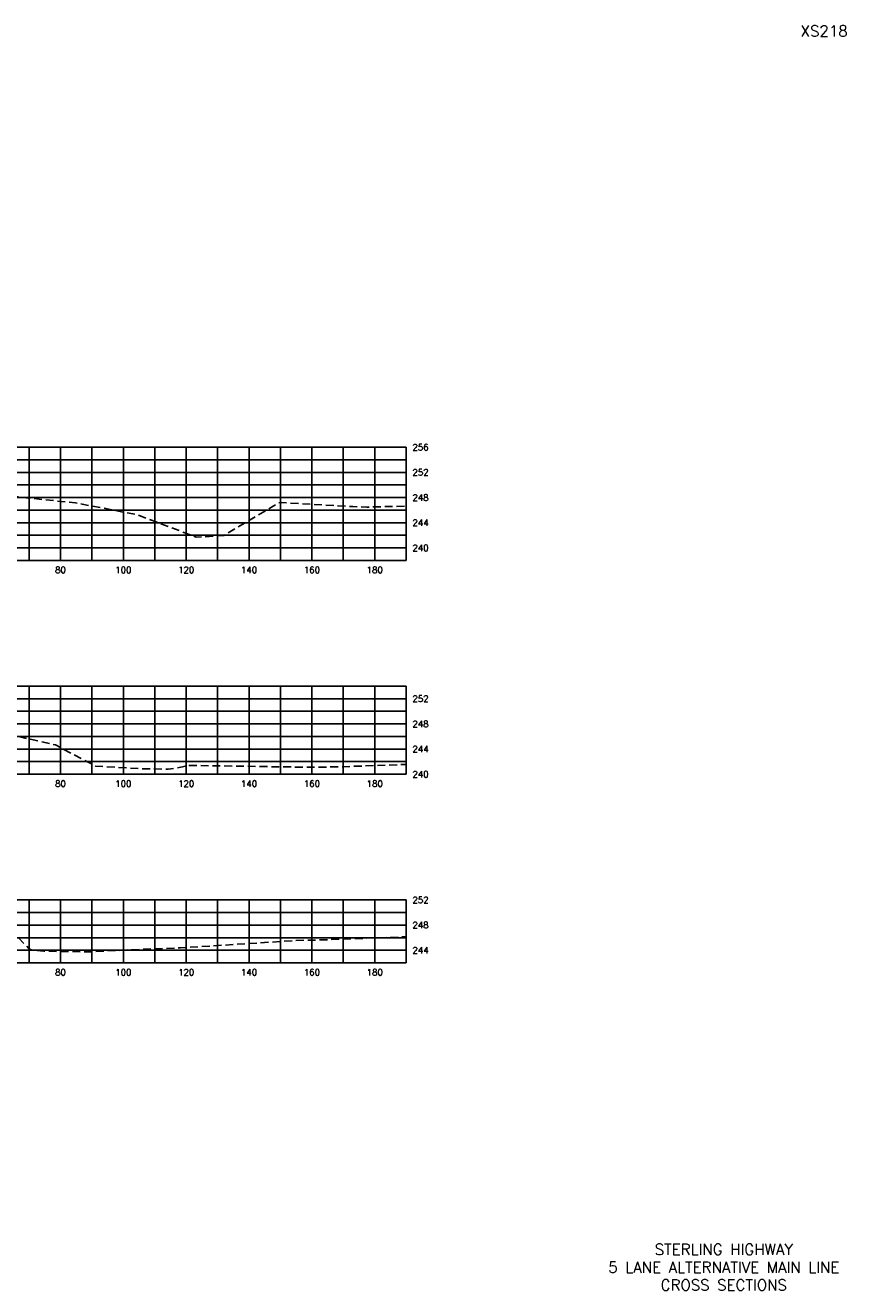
# Model space of a CAD drawing. Extents: x 1497 to 2840, y 16 to 8218.
# Tile 52 of 56: x 1849 to 2110, y 6776 to 7178. Entities that reach past the tile are written whole.
import ezdxf
from ezdxf.enums import TextEntityAlignment as Align

# ---------------------------------------------------------------- set-up
doc = ezdxf.new("R2010")
doc.units = 0
doc.header["$LTSCALE"] = 20
doc.header["$MEASUREMENT"] = 0
doc.linetypes.add('HIDDEN_050%', pattern=[0.1875, 0.125, -0.0625])
for name, color, linetype in [('S-AT-TXT175', 6, 'Continuous'), ('S-AT-TXT80', 1, 'Continuous'), ('XEG', 1, 'HIDDEN_050%'), ('XGRID', 251, 'Continuous'), ('XGRIDT', 2, 'Continuous'), ('XREF-BORDER', 7, 'Continuous')]:
    doc.layers.add(name, color=color, linetype=linetype)
doc.styles.add('L100', font='simplex.shx', dxfattribs={"height": 2})
doc.styles.add('L175', font='ROMANSM.shx', dxfattribs={"height": 3.5})
doc.styles.add('L80', font='ROMANSM.shx', dxfattribs={"height": 1.6})

# ---------------------------------------------------------------- blocks, each defined once
blk = doc.blocks.new('03025_00_att1')
at = {"layer": 'S-AT-TXT175', "style": 'L175'}
for tag, p in [('NUM', (32.402, 20.822)), ('LINE1', (30.64, 1.444)), ('LINE2', (30.64, 1.161)), ('LINE3', (30.64, 0.877))]:
    blk.add_attdef(tag, text='', height=0.175, dxfattribs=at).set_placement(p, align=Align.CENTER)
at = {"layer": 'S-AT-TXT80', "style": 'L80'}
for tag, p in [('DRAFTED', (2.436, 14.201)), ('PCTB', (2.094, 11.605)), ('PSCALE', (2.265, 11.605)), ('PVIEW', (2.436, 11.605))]:
    blk.add_attdef(tag, p, '', height=0.08, rotation=90, dxfattribs=at)

msp = doc.modelspace()

# ---------------------------------------------------------------- linework, layer by layer
at = {"layer": 'XEG', "flags": 128}
for points in [[(1590, 7010.33), (1601.04, 7011.19), (1619.07, 7011.5), (1629.15, 7011.43), (1645.34, 7012.09), (1661.95, 7011.94), (1675.33, 7014.52), (1685.37, 7013.82), (1689.47, 7014.84), (1707.27, 7020.82), (1712.68, 7025.39), (1716.02, 7025.67), (1717.6, 7026.19), (1722.45, 7026.96), (1728.57, 7029.22), (1730.51, 7029.81), (1732.33, 7030.4), (1735.22, 7031.38), (1738.06, 7032.04), (1738.06, 7032.04), (1738.06, 7032.04), (1753.11, 7032.96), (1753.32, 7032.97), (1753.59, 7032.98), (1780, 7034.03), (1781.51, 7034.09), (1792.93, 7034.26), (1801.05, 7034.49), (1802.81, 7034.27), (1804.97, 7034.12), (1817.82, 7031.6), (1826.54, 7029.82), (1838.79, 7028.93), (1841.47, 7028.72), (1861.77, 7026.6), (1864.77, 7026.31), (1866.86, 7025.93), (1884.41, 7022.53), (1901.99, 7015.85), (1903.16, 7015.38), (1911.61, 7015.9), (1911.98, 7015.94), (1927.69, 7025.21), (1929.33, 7026.26), (1930.41, 7026.38), (1953.04, 7025.14), (1957.46, 7024.98), (1970, 7025.26)], [(1590, 6949.99), (1611.2, 6950.52), (1619.81, 6950.76), (1629.22, 6950.37), (1656.88, 6949.8), (1679.86, 6948.25), (1690.11, 6948.15), (1695.47, 6948.28), (1700.69, 6948.74), (1739.55, 6953.36), (1740.98, 6953.49), (1741.91, 6953.46), (1746.59, 6955.06), (1758.97, 6958.67), (1762.58, 6959.33), (1762.81, 6959.37), (1763.72, 6959.41), (1780, 6959.93), (1783.34, 6960.03), (1802.95, 6960.02), (1803.17, 6960.02), (1807.9, 6959.74), (1807.93, 6959.74), (1814.86, 6958.19), (1826.74, 6955.54), (1827.14, 6955.49), (1828.12, 6955.32), (1844.49, 6952.64), (1847.12, 6951.86), (1858.39, 6949.3), (1864.19, 6946.23), (1871.17, 6942.6), (1886.73, 6941.71), (1892.79, 6941.62), (1894.29, 6941.58), (1898.86, 6942.34), (1900.56, 6942.8), (1939.5, 6942.2), (1949.12, 6942.36), (1970, 6943.1)], [(1590, 6890.28), (1599.03, 6890.32), (1609.2, 6890.15), (1621.57, 6889.94), (1637.87, 6889.28), (1651.66, 6888.99), (1663.06, 6888.1), (1678.23, 6888.18), (1694.54, 6889.46), (1714.98, 6890.02), (1733.72, 6890.62), (1736.59, 6889.77), (1742.5, 6888.68), (1762.38, 6893.56), (1762.48, 6893.59), (1762.5, 6893.59), (1765.55, 6893.93), (1765.73, 6893.93), (1780, 6894.24), (1785.37, 6894.35), (1804.71, 6893.88), (1805.43, 6893.87), (1805.56, 6893.86), (1810.88, 6893.54), (1820.51, 6890.92), (1820.69, 6890.88), (1821.11, 6890.83), (1825.43, 6890.64), (1844.86, 6889.78), (1849.97, 6884.54), (1850.64, 6884.09), (1854.7, 6883.72), (1869.21, 6883.49), (1882.88, 6884.18), (1898.24, 6884.77), (1937.4, 6887.24), (1940.78, 6887.26), (1942.1, 6887.26), (1970, 6888.29)]]:
    msp.add_lwpolyline(points, dxfattribs=at)
at = {"layer": 'XGRID'}
for p, q in [((1590, 7044), (1970, 7044)), ((1590, 7040), (1970, 7040)), ((1850, 7008), (1850, 7044)), ((1860, 7008), (1860, 7044)), ((1870, 7008), (1870, 7044)), ((1880, 7008), (1880, 7044)), ((1890, 7008), (1890, 7044)), ((1900, 7008), (1900, 7044)), ((1910, 7008), (1910, 7044)), ((1920, 7008), (1920, 7044)), ((1930, 7008), (1930, 7044)), ((1940, 7008), (1940, 7044)), ((1950, 7008), (1950, 7044)), ((1960, 7008), (1960, 7044)), ((1970, 7008), (1970, 7044)), ((1590, 7036), (1970, 7036)), ((1590, 7032), (1970, 7032)), ((1590, 7028), (1970, 7028)), ((1590, 7024), (1970, 7024)), ((1590, 7020), (1970, 7020)), ((1590, 7016), (1970, 7016)), ((1590, 7012), (1970, 7012)), ((1590, 7008), (1970, 7008)), ((1590, 6968), (1970, 6968)), ((1850, 6940), (1850, 6968)), ((1860, 6940), (1860, 6968)), ((1870, 6940), (1870, 6968)), ((1880, 6940), (1880, 6968)), ((1890, 6940), (1890, 6968)), ((1900, 6940), (1900, 6968)), ((1910, 6940), (1910, 6968)), ((1920, 6940), (1920, 6968)), ((1930, 6940), (1930, 6968)), ((1940, 6940), (1940, 6968)), ((1950, 6940), (1950, 6968)), ((1960, 6940), (1960, 6968)), ((1970, 6940), (1970, 6968)), ((1590, 6964), (1970, 6964)), ((1590, 6960), (1970, 6960)), ((1590, 6956), (1970, 6956)), ((1590, 6952), (1970, 6952)), ((1590, 6948), (1970, 6948)), ((1590, 6944), (1970, 6944)), ((1590, 6940), (1970, 6940)), ((1590, 6900), (1970, 6900)), ((1850, 6880), (1850, 6900)), ((1860, 6880), (1860, 6900)), ((1870, 6880), (1870, 6900)), ((1880, 6880), (1880, 6900)), ((1890, 6880), (1890, 6900)), ((1900, 6880), (1900, 6900)), ((1910, 6880), (1910, 6900)), ((1920, 6880), (1920, 6900)), ((1930, 6880), (1930, 6900)), ((1940, 6880), (1940, 6900)), ((1950, 6880), (1950, 6900)), ((1960, 6880), (1960, 6900)), ((1970, 6880), (1970, 6900)), ((1590, 6896), (1970, 6896)), ((1590, 6892), (1970, 6892)), ((1590, 6888), (1970, 6888)), ((1590, 6884), (1970, 6884)), ((1590, 6880), (1970, 6880))]:
    msp.add_line(p, q, dxfattribs=at)

# ---------------------------------------------------------------- block references
at = {"layer": 'XREF-BORDER'}
ref = msp.add_blockref('03025_00_att1', (1456.45, 6758.23), dxfattribs=dict(at, xscale=20, yscale=20, zscale=20))
ref.add_attrib('LINE1', 'STERLING HIGHWAY', dxfattribs={"layer": 'S-AT-TXT175', "height": 3.5, "style": 'L175'}).set_placement((2071.07, 6787.1), align=Align.CENTER)
ref.add_attrib('LINE2', '5 LANE ALTERNATIVE MAIN LINE', dxfattribs={"layer": 'S-AT-TXT175', "height": 3.5, "style": 'L175'}).set_placement((2071.07, 6781.44), align=Align.CENTER)
ref.add_attrib('LINE3', 'CROSS SECTIONS', dxfattribs={"layer": 'S-AT-TXT175', "height": 3.5, "style": 'L175'}).set_placement((2071.07, 6775.77), align=Align.CENTER)
ref.add_attrib('NUM', 'XS218', dxfattribs={"layer": 'S-AT-TXT175', "height": 3.5, "style": 'L175'}).set_placement((2103, 7174.66), align=Align.CENTER)

# ---------------------------------------------------------------- texts
at = {"layer": 'XGRIDT', "style": 'L100'}
for s, p in [('256', (1972, 7044)), ('252', (1972, 7036)), ('248', (1972, 7028)), ('244', (1972, 7020)), ('240', (1972, 7012)), ('252', (1972, 6964)), ('248', (1972, 6956)), ('244', (1972, 6948)), ('240', (1972, 6940)), ('252', (1972, 6900)), ('248', (1972, 6892)), ('244', (1972, 6884))]:
    msp.add_text(s, height=2, dxfattribs=at).set_placement(p, align=Align.MIDDLE_LEFT)
for s, p in [('80', (1860, 7006)), ('100', (1880, 7006)), ('120', (1900, 7006)), ('140', (1920, 7006)), ('160', (1940, 7006)), ('180', (1960, 7006)), ('80', (1860, 6938)), ('100', (1880, 6938)), ('120', (1900, 6938)), ('140', (1920, 6938)), ('160', (1940, 6938)), ('180', (1960, 6938)), ('80', (1860, 6878)), ('100', (1880, 6878)), ('120', (1900, 6878)), ('140', (1920, 6878)), ('160', (1940, 6878)), ('180', (1960, 6878))]:
    msp.add_text(s, height=2, dxfattribs=at).set_placement(p, align=Align.TOP_CENTER)

doc.saveas('drawing.dxf')
